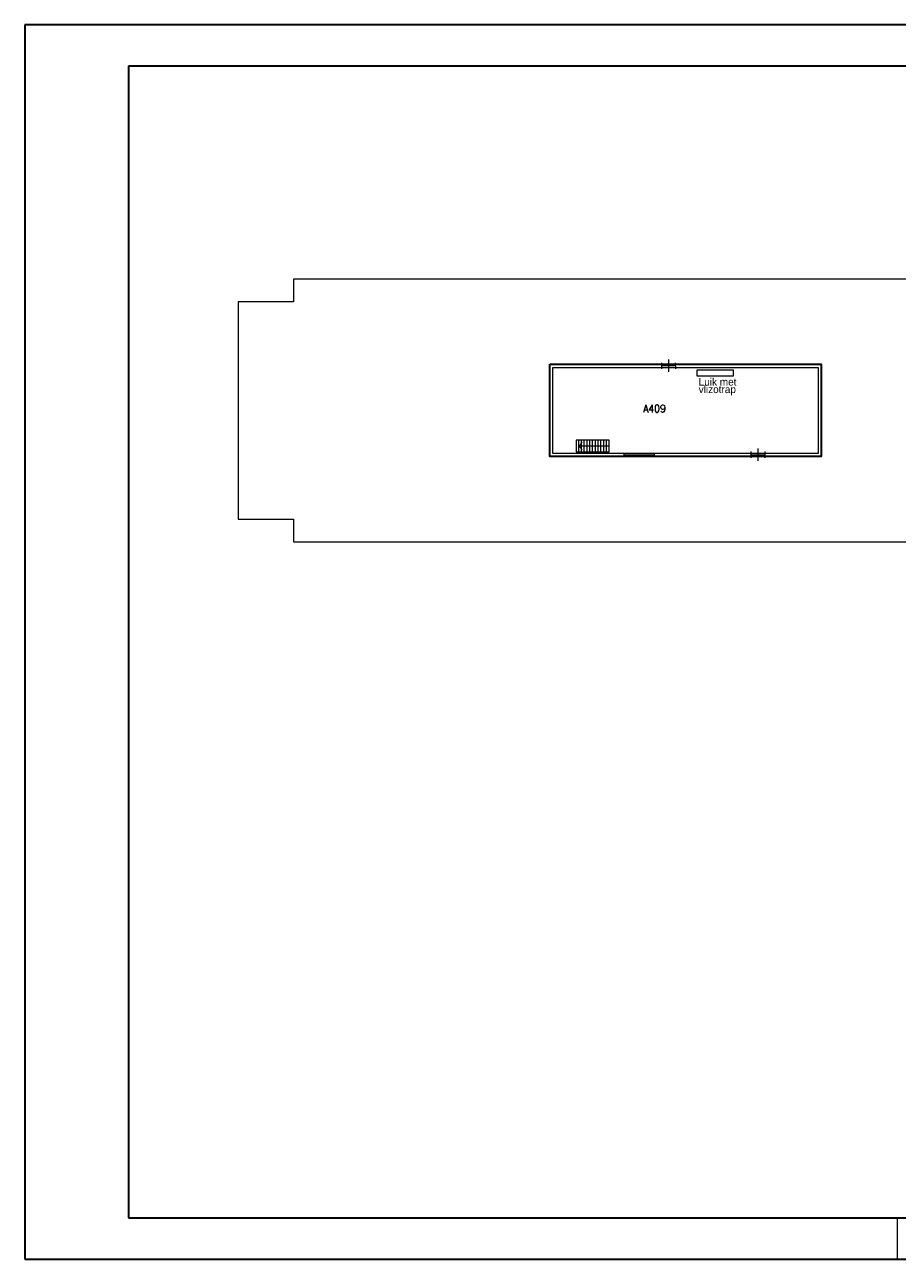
# Model space of a CAD drawing. Header units: metres. Extents: x 150874 to 151000, y 450392 to 450481.
# Tile 1 of 11: x 150874 to 150937, y 450392 to 450481. Entities that reach past the tile are written whole.
import ezdxf
from ezdxf.enums import TextEntityAlignment as Align

# ---------------------------------------------------------------- set-up
doc = ezdxf.new("R2010")
doc.units = ezdxf.units.M
doc.header["$MEASUREMENT"] = 0
for name, color, linetype, lineweight in [('BINNENMUUR', 7, 'Continuous', 0), ('BOUWKUNDE', 7, 'Continuous', 0), ('BUITENMUUR', 7, 'Continuous', 0), ('HULPLIJN', 7, 'Continuous', 0), ('KADER', 7, 'Continuous', 0), ('LABEL', 7, 'Continuous', 0), ('TEXT', 7, 'Continuous', 0), ('TRAP', 7, 'Continuous', 0)]:
    doc.layers.add(name, color=color, linetype=linetype, lineweight=lineweight)
doc.styles.add('Style-STANDARD', font='STANDARD.shx')
doc.styles.add('Style-WORKING', font='WORKING.shx')

# ---------------------------------------------------------------- blocks, each defined once
blk = doc.blocks.new('202')
at = {"layer": 'BOUWKUNDE', "color": 7, "linetype": 'Continuous', "lineweight": 0}
for p, q in [((0, -0.2), (-0.001, 0.2)), ((0, 0), (0.9, 0)), ((0.449, -0.4), (0.45, 0)), ((0.45, 0), (0.45, 0.4)), ((0.9, -0.2), (0.899, 0.2))]:
    blk.add_line(p, q, dxfattribs=at)
at = {"layer": 'KADER', "color": 7, "linetype": 'Continuous', "lineweight": 0, "style": 'Style-STANDARD', "flags": 1}
for tag in ['soort', 'type']:
    blk.add_attdef(tag, (0, 0), '', height=0.324, rotation=108.1923, dxfattribs=at)
blk = doc.blocks.new('204')
at = {"layer": 'BOUWKUNDE', "color": 7, "linetype": 'Continuous', "lineweight": 0}
for p, q in [((0, -0.069), (0, 0.069)), ((0, 0), (1, 0)), ((1, -0.069), (1, 0.069))]:
    blk.add_line(p, q, dxfattribs=at)
blk = doc.blocks.new('202_1')
at = {"layer": 'BOUWKUNDE', "color": 7, "linetype": 'Continuous', "lineweight": 0}
for p, q in [((0, -0.2), (-0.001, 0.2)), ((0.45, 0), (0.45, 0.4)), ((0.9, -0.2), (0.899, 0.2)), ((0, 0), (0.9, 0)), ((0.449, -0.4), (0.45, 0))]:
    blk.add_line(p, q, dxfattribs=at)
at = {"layer": 'KADER', "color": 7, "linetype": 'Continuous', "lineweight": 0, "style": 'Style-STANDARD', "flags": 1}
for tag in ['type', 'soort']:
    blk.add_attdef(tag, (0, 0), '', height=0.324, rotation=288.1923, dxfattribs=at)
blk = doc.blocks.new('A3L')
at = {"layer": 'KADER', "color": 7, "linetype": 'Continuous', "lineweight": 0}
for p, q in [((-82.002, -2.001), (-82.002, 57.399)), ((-40.002, -0.001), (-40.002, -2.001))]:
    blk.add_line(p, q, dxfattribs=at)
at = {"layer": 'KADER', "color": 7, "linetype": 'Continuous', "lineweight": 30}
for p, q in [((2, 57.399), (-82, 57.4)), ((-82, 57.4), (-82, -2)), ((-0.001, 55.399), (-77, 55.4)), ((-77, 55.4), (-77, 0)), ((-77, 0), (0, 0)), ((-82, -2), (1.999, -2.001))]:
    blk.add_line(p, q, dxfattribs=at)

msp = doc.modelspace()

# ---------------------------------------------------------------- linework, layer by layer
at = {"layer": 'BINNENMUUR', "color": 7, "linetype": 'Continuous', "lineweight": 13, "flags": 128}
msp.add_lwpolyline([(150912.039, 450456.273), (150931.188, 450456.273), (150931.188, 450450.063), (150912.039, 450450.063)], close=True, dxfattribs=at)
at = {"layer": 'BUITENMUUR', "color": 7, "linetype": 'Continuous', "lineweight": 30, "flags": 128}
msp.add_lwpolyline([(150911.813, 450456.499), (150931.414, 450456.498), (150931.414, 450449.837), (150911.813, 450449.838)], close=True, dxfattribs=at)
at = {"layer": 'HULPLIJN', "color": 7, "linetype": 'Continuous', "lineweight": 0}
for p, q in [((150922.446, 450456.092), (150925.05, 450456.092)), ((150922.446, 450455.637), (150922.446, 450456.092)), ((150925.05, 450455.637), (150922.446, 450455.637)), ((150925.05, 450456.092), (150925.05, 450455.637))]:
    msp.add_line(p, q, dxfattribs=at)
at = {"layer": 'HULPLIJN', "color": 7, "linetype": 'Continuous', "lineweight": 0, "flags": 128}
msp.add_lwpolyline([(150977.914, 450462.603), (150953.314, 450462.603), (150953.313, 450460.978), (150949.913, 450460.978), (150949.913, 450462.643), (150893.313, 450462.643), (150893.313, 450461.019), (150889.314, 450461.018), (150889.313, 450445.317), (150893.313, 450445.318), (150893.314, 450443.693), (150949.914, 450443.693), (150949.913, 450445.31), (150953.313, 450445.309), (150953.314, 450443.674), (150977.913, 450443.675)], close=True, dxfattribs=at)
at = {"layer": 'TRAP', "color": 7, "linetype": 'Continuous', "lineweight": 0}
for p, q in [((150913.909, 450450.173), (150913.909, 450451.015)), ((150914.163, 450450.847), (150913.912, 450450.598)), ((150914.109, 450450.172), (150914.109, 450451.015)), ((150914.309, 450450.173), (150914.309, 450451.015)), ((150914.509, 450450.172), (150914.509, 450451.015)), ((150914.709, 450450.173), (150914.709, 450451.015)), ((150914.909, 450450.172), (150914.909, 450451.015)), ((150915.109, 450450.173), (150915.109, 450451.015)), ((150915.309, 450450.173), (150915.309, 450451.015)), ((150915.509, 450450.172), (150915.509, 450451.015)), ((150915.709, 450450.173), (150915.709, 450451.015)), ((150915.909, 450450.172), (150915.909, 450451.015)), ((150916.109, 450450.173), (150916.109, 450451.015)), ((150916.11, 450450.594), (150913.912, 450450.598)), ((150913.912, 450450.598), (150914.162, 450450.348))]:
    msp.add_line(p, q, dxfattribs=at)
at = {"layer": 'TRAP', "color": 7, "linetype": 'Continuous', "lineweight": 0, "flags": 128}
msp.add_lwpolyline([(150913.713, 450450.173), (150916.109, 450450.173), (150916.109, 450451.015), (150913.713, 450451.015)], close=True, dxfattribs=at)

# ---------------------------------------------------------------- block references
at = {"layer": 'BOUWKUNDE', "color": 7, "linetype": 'Continuous', "lineweight": 0}
for name, p, xscale, yscale, zscale, rotation in [('202', (150920.879, 450456.39), 1.11111162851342, 1.11111162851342, 1.11111162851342, 180), ('204', (150919.34, 450449.953), 2.172988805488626, 2.172988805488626, 2.172988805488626, 179.999877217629)]:
    msp.add_blockref(name, p, dxfattribs=dict(at, xscale=xscale, yscale=yscale, zscale=zscale, rotation=rotation))
at = {"layer": 'BOUWKUNDE', "color": 7, "linetype": 'Continuous', "lineweight": 0, "xscale": 1.11111162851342, "yscale": 1.11111162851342, "zscale": 1.11111162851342}
msp.add_blockref('202_1', (150926.362, 450449.974), dxfattribs=at)
at = {"layer": 'KADER', "color": 7, "linetype": 'Continuous', "lineweight": 0, "xscale": 1.5, "yscale": 1.5, "zscale": 1.5}
msp.add_blockref('A3L', (150996.909, 450394.909), dxfattribs=at)

# ---------------------------------------------------------------- texts
at = {"layer": 'LABEL', "color": 7, "linetype": 'Continuous', "lineweight": 0, "style": 'Style-STANDARD'}
msp.add_text('A409', height=0.54, rotation=359.99984, dxfattribs=at).set_placement((150918.55, 450453.303), align=Align.MIDDLE_LEFT)
at = {"layer": 'TEXT', "color": 7, "linetype": 'Continuous', "lineweight": 13, "style": 'Style-WORKING'}
for s, p in [('Luik met', (150922.565, 450455.233)), ('vlizotrap', (150922.566, 450454.693))]:
    msp.add_text(s, height=0.54, rotation=359.99984, dxfattribs=at).set_placement(p, align=Align.MIDDLE_LEFT)

doc.saveas('drawing.dxf')
